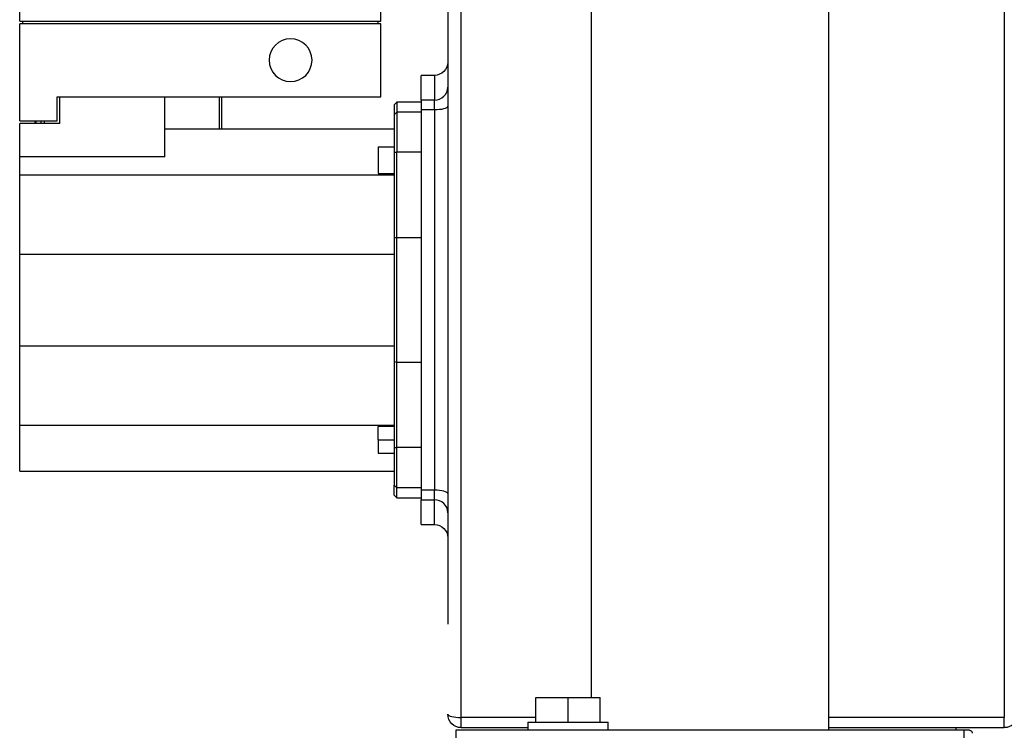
# Model space of a CAD drawing. Header units: millimetres. Extents: x 226 to 1023, y 71 to 732.
# Tile 65 of 110: x 382 to 419, y 629 to 655. Entities that reach past the tile are written whole.
import ezdxf

# ---------------------------------------------------------------- set-up
doc = ezdxf.new("R2010")
doc.units = ezdxf.units.MM
doc.layers.add('1', color=7, linetype='CONTINUOUS', true_color=0xffffff)
doc.layers.add('TOP', color=7, linetype='CONTINUOUS', true_color=0xffffff)
doc.styles.add('iso-1', font='isocp.shx')
doc.dimstyles.get("Standard").update_dxf_attribs({"dimtxt": 0.18, "dimasz": 0.18, "dimexe": 0.18, "dimexo": 0.0625, "dimgap": 0.09, "dimtad": 0, "dimtih": 1, "dimtoh": 1, "dimdec": 4, "dimzin": 0, "dimdsep": 46, "dimtxsty": 'Standard', "dimcen": 0.09, "dimadec": 0, "dimazin": 0, "dimtfac": 1, "dimtdec": 4, "dimtofl": 0, "dimtmove": 0, "dimatfit": 3, "dimfxl": 1, "dimtolj": 1, "dimtzin": 0, "dimarcsym": 0})

# ---------------------------------------------------------------- blocks, each defined once
blk = doc.blocks.new('DimnDraft3D5')
at = {"layer": 'TOP', "color": 2, "linetype": 'Continuous', "transparency": 16777216}
for p, q in [((241.659, 608.564), (241.659, 728.568)), ((474.11, 704.564), (474.11, 728.568)), ((241.659, 726.568), (474.11, 726.568))]:
    blk.add_line(p, q, dxfattribs=at)
for points in [[(241.659, 726.568), (245.159, 727.029), (245.159, 726.107), (241.659, 726.568)], [(474.11, 726.568), (470.61, 726.107), (470.61, 727.029), (474.11, 726.568)]]:
    blk.add_solid(points, dxfattribs=at)
at = {"layer": 'TOP', "color": 2, "linetype": 'Continuous', "transparency": 16777216, "insert": (354.321, 727.139), "char_height": 3.5, "attachment_point": 7, "line_spacing_factor": 0.963855, "style": 'iso-1'}
blk.add_mtext('\\W01.000;\\fisocp.shx,bigfont.shx;2325 ', dxfattribs=at)

msp = doc.modelspace()

# ---------------------------------------------------------------- linework, layer by layer
at = {"layer": '1', "color": 7, "linetype": 'Continuous'}
for p, q in [((412.455, 628.515), (412.455, 666.114)), ((403.565, 664.514), (403.565, 629.745)), ((398.21, 660.114), (398.21, 632.484)), ((382.21, 655.047), (382.21, 656.314)), ((395.71, 655.047), (395.71, 656.314)), ((382.21, 655.047), (395.71, 655.047)), ((382.31, 655.047), (382.31, 654.947)), ((395.61, 654.947), (395.61, 655.047)), ((382.21, 651.314), (382.21, 654.947)), ((395.71, 654.947), (382.21, 654.947)), ((395.71, 652.214), (395.71, 654.947)), ((397.71, 653.014), (397.21, 653.014)), ((397.21, 652.09), (397.21, 653.014)), ((383.61, 651.314), (383.61, 652.214)), ((383.61, 652.214), (395.71, 652.214)), ((383.71, 651.214), (383.71, 652.214)), ((387.635, 649.972), (387.635, 652.214)), ((389.673, 651.013), (389.673, 652.214)), ((389.768, 651.013), (389.768, 652.214)), ((396.31, 652.014), (396.21, 651.914)), ((396.21, 651.914), (396.21, 651.539)), ((397.21, 652.014), (396.31, 652.014)), ((396.31, 652.014), (396.31, 651.639)), ((397.21, 652.09), (397.21, 651.734)), ((397.21, 651.734), (397.21, 637.494)), ((396.31, 651.639), (396.21, 651.539)), ((396.21, 651.539), (396.21, 650.139)), ((397.21, 651.639), (396.31, 651.639)), ((396.31, 651.639), (396.31, 650.139)), ((382.21, 651.314), (383.61, 651.314)), ((382.21, 649.972), (382.21, 651.214)), ((383.71, 651.214), (382.21, 651.214)), ((382.808, 651.314), (382.808, 651.213)), ((387.635, 651.014), (396.21, 651.014)), ((395.61, 650.347), (395.61, 649.347)), ((395.61, 650.347), (396.21, 650.347)), ((387.635, 649.972), (382.21, 649.972)), ((382.21, 649.299), (382.21, 649.972)), ((396.21, 650.139), (396.21, 646.924)), ((396.31, 646.94), (396.31, 650.139)), ((382.21, 646.329), (382.21, 649.299)), ((382.21, 649.299), (396.21, 649.299)), ((395.61, 649.347), (396.21, 649.347)), ((396.21, 646.924), (396.21, 642.305)), ((396.31, 642.288), (396.31, 646.94)), ((397.21, 646.94), (396.31, 646.94)), ((382.21, 642.899), (382.21, 646.329)), ((382.21, 646.329), (396.21, 646.329)), ((382.21, 639.929), (382.21, 642.899)), ((382.21, 642.899), (396.21, 642.899)), ((396.21, 642.305), (396.21, 639.089)), ((396.31, 642.288), (397.21, 642.288)), ((396.31, 639.089), (396.31, 642.288)), ((382.21, 638.214), (382.21, 639.929)), ((382.21, 639.929), (396.21, 639.929)), ((396.21, 639.882), (395.61, 639.882)), ((395.61, 639.382), (395.61, 639.882)), ((395.61, 639.382), (395.61, 638.882)), ((395.61, 638.882), (396.21, 638.882)), ((396.21, 639.089), (396.21, 637.689)), ((396.31, 637.589), (396.31, 639.089)), ((382.21, 638.214), (396.21, 638.214)), ((396.21, 637.314), (396.21, 637.689)), ((396.21, 637.689), (396.31, 637.589)), ((396.31, 637.214), (396.31, 637.589)), ((397.21, 637.589), (396.31, 637.589)), ((397.21, 637.494), (397.21, 637.139)), ((396.21, 637.314), (396.31, 637.214)), ((396.31, 637.214), (397.21, 637.214)), ((397.21, 636.214), (397.21, 637.139)), ((397.21, 636.214), (397.71, 636.214)), ((401.506, 628.814), (401.506, 629.744)), ((401.506, 629.744), (402.706, 629.744)), ((402.706, 628.814), (402.706, 629.744)), ((402.706, 629.744), (403.906, 629.744)), ((403.906, 628.814), (403.906, 629.744)), ((398.71, 628.614), (401.207, 628.614)), ((401.206, 628.814), (401.206, 628.514)), ((401.206, 628.814), (404.206, 628.814)), ((404.206, 628.514), (404.206, 628.814)), ((412.454, 628.614), (419.01, 628.614)), ((417.192, 628.614), (417.192, 628.514)), ((398.51, 628.514), (398.51, 626.714)), ((417.51, 628.514), (398.51, 628.514)), ((417.51, 626.714), (417.51, 628.514)), ((417.71, 628.514), (417.51, 628.514))]:
    msp.add_line(p, q, dxfattribs=at)
at = {"layer": '1', "color": 252, "linetype": 'Continuous'}
for p, q in [((398.71, 628.994), (398.71, 660.234)), ((419.01, 660.234), (419.01, 628.994)), ((397.71, 653.014), (397.71, 652.09)), ((397.71, 652.09), (397.21, 652.09)), ((397.21, 651.734), (397.71, 651.734)), ((397.71, 651.734), (397.71, 652.09)), ((397.71, 651.734), (397.71, 637.494)), ((382.777, 651.313), (382.777, 651.213)), ((382.996, 651.314), (382.996, 651.213)), ((383.126, 651.313), (383.126, 651.214)), ((396.21, 650.139), (396.31, 650.139)), ((397.21, 650.139), (396.31, 650.139)), ((395.61, 639.382), (396.21, 639.382)), ((396.21, 639.089), (396.31, 639.089)), ((397.21, 639.089), (396.31, 639.089)), ((397.71, 637.494), (397.21, 637.494)), ((397.71, 637.139), (397.71, 637.494)), ((397.21, 637.139), (397.71, 637.139)), ((397.71, 636.214), (397.71, 637.139)), ((401.507, 628.994), (398.71, 628.994)), ((398.71, 628.614), (398.71, 628.994)), ((419.01, 628.994), (412.454, 628.994)), ((419.01, 628.614), (419.01, 628.994))]:
    msp.add_line(p, q, dxfattribs=at)
at = {"layer": '1', "color": 7, "linetype": 'Continuous'}
for start, end in [(0, 180), (180, 0)]:
    msp.add_arc((392.335, 653.581), 0.8, start, end, dxfattribs=at)
at = {"layer": '1', "color": 7, "linetype": 'Continuous', "extrusion": (0, 0, -1)}
for centre, start, end in [((-397.71, 653.514), 180, 270), ((-397.71, 635.714), 90, 180), ((-398.71, 629.114), 270, 0), ((-419.01, 629.114), 180, 270)]:
    msp.add_arc(centre, 0.5, start, end, dxfattribs=at)
at = {"layer": '1', "color": 252, "linetype": 'Continuous'}
for centre, major_axis, ratio, start_param, end_param in [((397.71, 652.573), (0.5, 0), 0.966842, 4.712389, 6.283185), ((397.71, 651.862), (-0.5, 0), 0.255374, 1.570796, 3.141593), ((397.71, 637.367), (0.5, 0), 0.255374, 0, 1.570796), ((397.71, 636.655), (-0.5, 0), 0.966842, 3.141593, 4.712389), ((398.71, 629.114), (0.5, 0), 0.24031, 3.141593, 4.712389)]:
    msp.add_ellipse(centre, major_axis=major_axis, ratio=ratio, start_param=start_param, end_param=end_param, dxfattribs=at)
at = {"layer": '1', "color": 7, "linetype": 'Continuous'}
for points in [[(396.31, 646.94), (396.276, 646.935), (396.243, 646.929), (396.21, 646.924)], [(396.21, 642.305), (396.243, 642.299), (396.276, 642.294), (396.31, 642.288)]]:
    msp.add_open_spline(points, degree=3, dxfattribs=at)
msp.add_open_spline([(417.71, 628.514), (417.71, 628.514), (417.71, 628.514), (417.724, 628.514), (417.737, 628.511), (417.761, 628.501), (417.772, 628.493), (417.79, 628.475), (417.797, 628.464), (417.807, 628.44), (417.81, 628.427), (417.81, 628.414)], degree=3, knots=[0, 0, 0, 0, 0.002848, 0.002848, 0.258989, 0.258989, 0.507069, 0.507069, 0.753859, 0.753859, 1, 1, 1, 1], dxfattribs=at)

# ---------------------------------------------------------------- dimensions: what is measured, and where the dimension line sits
at = {"layer": 'TOP', "color": 2, "linetype": 'Continuous', "lineweight": -3}
dim = msp.add_linear_dim(base=(474.11, 726.568), p1=(241.659, 608.564), p2=(474.11, 704.564), text='\\C2;2325', dimstyle='Standard', override={"dimtxt": 3.5, "dimasz": 3.5, "dimexe": 2, "dimexo": 0, "dimgap": 1.75, "dimtad": 1, "dimtih": 0, "dimdec": 0, "dimzin": 8, "dimtxsty": 'iso-1', "dimsah": 1, "dimclrd": 2, "dimclre": 2, "dimclrt": 2, "dimtm": -0.003937, "dimtdec": 2, "dimtofl": 1, "dimtmove": 0}, dxfattribs=at)
dim.commit()
dim.dimension.update_dxf_attribs({"geometry": 'DimnDraft3D5', "text_midpoint": (357.884, 726.568), "dimtype": 160})

doc.saveas('drawing.dxf')
